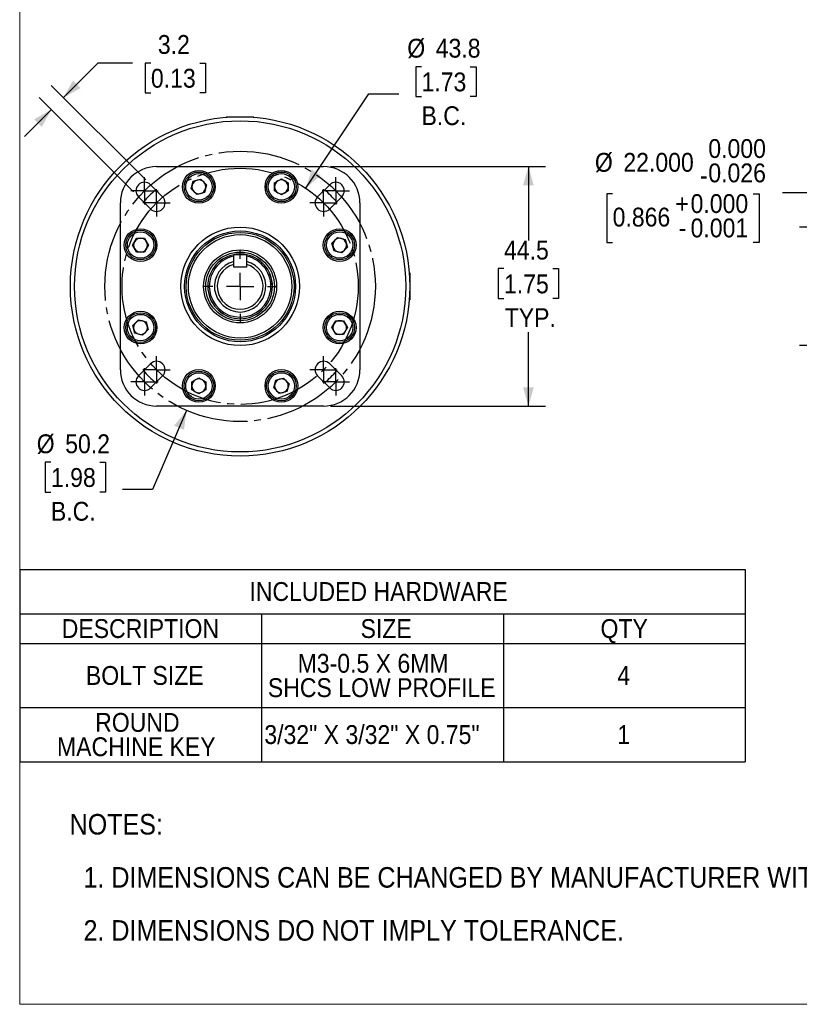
# Model space of a CAD drawing. Header units: millimetres. Extents: x 0 to 432, y 0 to 279.
# Tile 1 of 13: x 0 to 145, y 0 to 183. Entities that reach past the tile are written whole.
import ezdxf

# ---------------------------------------------------------------- set-up
doc = ezdxf.new("R2010")
doc.units = ezdxf.units.MM
doc.linetypes.add('SLD-Center', pattern=[19.05, 15.24, -1.27, 1.27, -1.27])
doc.linetypes.add('SLD-Solid', pattern=[0])
doc.layers.add('CENTER', color=40, linetype='SLD-Center')
doc.layers.add('SLD-0', color=7, linetype='SLD-Solid', lineweight=25)
doc.layers.add('TEXT', color=140, linetype='SLD-Solid', lineweight=25)
doc.styles.add('SLDTEXTSTYLE0', font='GOTHIC.TTF', dxfattribs={"width": 0.913})
doc.dimstyles.new('SLDDIMSTYLE2', dxfattribs={"dimtxt": 3.5, "dimasz": 3.5, "dimexe": 0, "dimexo": 0.0625, "dimgap": 0.875, "dimtad": 0, "dimtih": 1, "dimtoh": 1, "dimdec": 1, "dimrnd": 1e-09, "dimzin": 12, "dimdsep": 46, "dimtxsty": 'SLDTEXTSTYLE0', "dimsah": 1, "dimcen": 0.09, "dimadec": 0, "dimazin": 3, "dimtfac": 1, "dimtdec": 1, "dimtofl": 0, "dimtmove": 0, "dimatfit": 3, "dimfxl": 0, "dimfrac": 2, "dimtolj": 1, "dimtzin": 12, "dimarcsym": 0})
doc.dimstyles.new('SLDDIMSTYLE3', dxfattribs={"dimtxt": 3.5, "dimasz": 3.5, "dimexe": 0, "dimexo": 0.0625, "dimgap": 0.875, "dimtad": 0, "dimtih": 1, "dimtoh": 1, "dimdec": 1, "dimrnd": 1e-09, "dimzin": 12, "dimdsep": 46, "dimtxsty": 'SLDTEXTSTYLE0', "dimsah": 1, "dimcen": 0.09, "dimadec": 0, "dimazin": 3, "dimtfac": 1, "dimtdec": 1, "dimtmove": 0, "dimatfit": 0, "dimfxl": 0, "dimfrac": 2, "dimtolj": 1, "dimtzin": 12, "dimarcsym": 0})
doc.dimstyles.new('SLDDIMSTYLE4', dxfattribs={"dimtxt": 3.5, "dimasz": 3.5, "dimexe": 0, "dimexo": 0.0625, "dimgap": 0.875, "dimtad": 0, "dimtih": 1, "dimtoh": 1, "dimdec": 3, "dimrnd": 1e-09, "dimzin": 4, "dimdsep": 46, "dimtxsty": 'SLDTEXTSTYLE0', "dimsah": 1, "dimcen": 0.09, "dimadec": 0, "dimazin": 1, "dimtol": 1, "dimtm": 0.026, "dimtfac": 1, "dimtdec": 3, "dimtofl": 0, "dimtmove": 0, "dimatfit": 3, "dimfxl": 0, "dimfrac": 2, "dimtolj": 1, "dimtzin": 0, "dimarcsym": 0})
doc.dimstyles.new('SLDDIMSTYLE6', dxfattribs={"dimtxt": 3.5, "dimasz": 3.5, "dimexe": 0, "dimexo": 0.0625, "dimgap": 0.875, "dimtad": 0, "dimtih": 1, "dimtoh": 1, "dimdec": 1, "dimrnd": 1e-09, "dimzin": 12, "dimdsep": 46, "dimtxsty": 'SLDTEXTSTYLE0', "dimsah": 1, "dimcen": 0, "dimadec": 0, "dimazin": 3, "dimtfac": 1, "dimtdec": 1, "dimtofl": 0, "dimtmove": 0, "dimatfit": 3, "dimfxl": 0, "dimfrac": 2, "dimtolj": 1, "dimtzin": 12, "dimarcsym": 0})

# ---------------------------------------------------------------- blocks, each defined once
blk = doc.blocks.new('Block2')
at = {"color": 7, "linetype": 'SLD-Solid', "lineweight": 18}
for p, q in [((0, 279.4), (0, 0)), ((0, 0), (431.8, 0))]:
    blk.add_line(p, q, dxfattribs=at)
blk = doc.blocks.new('SW_NOTE_0_2')
at = {"layer": 'TEXT', "color": 0, "char_height": 3.81, "attachment_point": 1, "style": 'SLDTEXTSTYLE0'}
for s, insert in [('NOTES:', (0, 4.87)), ('  1. DIMENSIONS CAN BE CHANGED BY MANUFACTURER WITHOUT NOTICE.', (0, -4.99)), ('  2. DIMENSIONS DO NOT IMPLY TOLERANCE.', (0, -14.84))]:
    blk.add_mtext(s, dxfattribs=dict(at, insert=insert))
blk = doc.blocks.new('SW_TABLEANNOTATION_0')
at = {"layer": 'SLD-0', "color": 0}
for p, q in [((0, 0), (0, -8.24)), ((0, 0), (44.88, 0)), ((44.88, 0), (89.76, 0)), ((89.76, 0), (134.64, 0)), ((134.64, 0), (134.64, -8.24)), ((0, -8.24), (0, -13.76)), ((0, -8.24), (44.88, -8.24)), ((44.88, -8.24), (44.88, -13.76)), ((44.88, -8.24), (89.76, -8.24)), ((89.76, -8.24), (89.76, -13.76)), ((89.76, -8.24), (134.64, -8.24)), ((134.64, -8.24), (134.64, -13.76)), ((0, -13.76), (0, -25.65)), ((0, -13.76), (44.88, -13.76)), ((44.88, -13.76), (44.88, -25.65)), ((44.88, -13.76), (89.76, -13.76)), ((89.76, -13.76), (89.76, -25.65)), ((89.76, -13.76), (134.64, -13.76)), ((134.64, -13.76), (134.64, -25.65)), ((0, -25.65), (0, -35.71)), ((0, -25.65), (44.88, -25.65)), ((44.88, -25.65), (44.88, -35.71)), ((44.88, -25.65), (89.76, -25.65)), ((89.76, -25.65), (89.76, -35.71)), ((89.76, -25.65), (134.64, -25.65)), ((134.64, -25.65), (134.64, -35.71)), ((0, -35.71), (44.88, -35.71)), ((44.88, -35.71), (89.76, -35.71)), ((89.76, -35.71), (134.64, -35.71))]:
    blk.add_line(p, q, dxfattribs=at)
at = {"layer": 'SLD-0', "color": 0, "char_height": 3.5, "attachment_point": 1, "style": 'SLDTEXTSTYLE0'}
for s, insert in [(' INCLUDED HARDWARE', (41.44, -2.35)), ('DESCRIPTION', (7.8, -9.23)), ('SIZE', (63.26, -9.23)), ('QTY', (107.79, -9.23)), ('M3-0.5 X 6MM ', (51.58, -15.68)), ('BOLT SIZE', (12.29, -17.94)), ('4', (110.91, -17.94)), ('SHCS LOW PROFILE', (46.06, -20.2)), ('ROUND     ', (14.01, -26.65)), ('3/32" X 3/32" X 0.75"', (45.4, -28.91)), ('1', (110.91, -28.91)), ('MACHINE KEY', (6.92, -31.17))]:
    blk.add_mtext(s, dxfattribs=dict(at, insert=insert))
blk = doc.blocks.new('_D_6')
at = {"layer": 'SLD-0'}
for p, q in [((110.04, 150.48), (108.98, 150.48)), ((108.98, 150.48), (108.98, 141.42)), ((136.15, 150.48), (137.21, 150.48)), ((137.21, 150.48), (137.21, 141.42)), ((141.57, 150.71), (147.92, 150.71)), ((147.92, 150.71), (147.92, 144.3)), ((166.03, 144.3), (144.75, 144.3)), ((147.92, 144.3), (147.92, 122.3)), ((191.87, 144.3), (168.03, 144.3)), ((108.98, 141.42), (110.04, 141.42)), ((137.21, 141.42), (136.15, 141.42)), ((166.03, 122.3), (144.75, 122.3)), ((189.25, 122.3), (168.03, 122.3)), ((191.87, 122.3), (191.25, 122.3))]:
    blk.add_line(p, q, dxfattribs=at)
for points in [[(147.92, 144.3), (146.92, 140.8), (148.92, 140.8)], [(147.92, 122.3), (148.92, 125.8), (146.92, 125.8)]]:
    blk.add_solid(points, dxfattribs=at)
at = {"layer": 'SLD-0', "char_height": 3.5, "attachment_point": 1, "style": 'SLDTEXTSTYLE0'}
for s, insert in [('0.000', (127.8, 160.64)), ('%%c', (106.75, 158.08)), ('22.000', (112.03, 158.08)), ('0.026', (127.8, 156.12)), ('-', (126.25, 155.66)), ('0.000', (124.51, 150.42)), ('+', (121.68, 150.42)), ('0.866', (110.04, 147.91)), ('0.001', (124.51, 145.9)), ('-', (122.32, 145.9))]:
    blk.add_mtext(s, dxfattribs=dict(at, insert=insert))
blk = doc.blocks.new('_D_15')
at = {"layer": 'SLD-0'}
for p, q in [((30.96, 110.26), (24.63, 95.6)), ((5.8, 100.64), (4.73, 100.64)), ((4.73, 100.64), (4.73, 95.08)), ((14.85, 100.64), (15.91, 100.64)), ((15.91, 100.64), (15.91, 95.08)), ((4.73, 95.08), (5.8, 95.08)), ((15.91, 95.08), (14.85, 95.08)), ((24.63, 95.6), (19.07, 95.6))]:
    blk.add_line(p, q, dxfattribs=at)
blk.add_solid([(30.96, 110.26), (28.66, 107.44), (30.49, 106.65)], dxfattribs=at)
at = {"layer": 'SLD-0', "char_height": 3.5, "attachment_point": 1, "style": 'SLDTEXTSTYLE0'}
for s, insert in [('%%c', (3.16, 105.82)), ('50.2', (8.44, 105.82)), ('1.98', (5.8, 99.56)), ('B.C.', (5.79, 93.29))]:
    blk.add_mtext(s, dxfattribs=dict(at, insert=insert))
blk = doc.blocks.new('_D_16')
at = {"layer": 'SLD-0'}
for p, q in [((74.57, 174.09), (73.51, 174.09)), ((73.51, 174.09), (73.51, 168.54)), ((83.62, 174.09), (84.69, 174.09)), ((84.69, 174.09), (84.69, 168.54)), ((53.08, 151.53), (64.79, 169.05)), ((64.79, 169.05), (70.34, 169.05)), ((73.51, 168.54), (74.57, 168.54)), ((84.69, 168.54), (83.62, 168.54))]:
    blk.add_line(p, q, dxfattribs=at)
blk.add_solid([(53.08, 151.53), (55.86, 153.88), (54.2, 154.99)], dxfattribs=at)
at = {"layer": 'SLD-0', "char_height": 3.5, "attachment_point": 1, "style": 'SLDTEXTSTYLE0'}
for s, insert in [('%%c', (71.93, 179.27)), ('43.8', (77.21, 179.27)), ('1.73', (74.57, 173.01)), ('B.C.', (74.57, 166.74))]:
    blk.add_mtext(s, dxfattribs=dict(at, insert=insert))
blk = doc.blocks.new('_D_17')
at = {"layer": 'SLD-0'}
for p, q in [((8.11, 168.34), (14.57, 174.8)), ((14.57, 174.8), (20.92, 174.8)), ((24.35, 174.77), (23.28, 174.77)), ((23.28, 174.77), (23.28, 169.22)), ((33.4, 174.77), (34.47, 174.77)), ((34.47, 174.77), (34.47, 169.22)), ((23.39, 153.07), (5.87, 170.59)), ((21.14, 150.82), (3.62, 168.34)), ((23.28, 169.22), (24.35, 169.22)), ((34.47, 169.22), (33.4, 169.22)), ((5.87, 166.1), (0.92, 161.15))]:
    blk.add_line(p, q, dxfattribs=at)
for points in [[(8.11, 168.34), (11.29, 170.11), (9.88, 171.52)], [(5.87, 166.1), (2.69, 164.33), (4.1, 162.91)]]:
    blk.add_solid(points, dxfattribs=at)
at = {"layer": 'SLD-0', "char_height": 3.5, "attachment_point": 1, "style": 'SLDTEXTSTYLE0'}
for s, insert in [('3.2', (25.64, 179.96)), ('0.13', (24.35, 173.69))]:
    blk.add_mtext(s, dxfattribs=dict(at, insert=insert))
blk = doc.blocks.new('_D_18')
at = {"layer": 'SLD-0'}
for p, q in [((57.67, 155.53), (97.58, 155.53)), ((94.41, 155.53), (94.41, 141.83)), ((89.88, 136.59), (88.82, 136.59)), ((88.82, 136.59), (88.82, 131.04)), ((98.93, 136.59), (100, 136.59)), ((100, 136.59), (100, 131.04)), ((88.82, 131.04), (89.88, 131.04)), ((100, 131.04), (98.93, 131.04)), ((94.41, 111.08), (94.41, 124.77)), ((57.67, 111.08), (97.58, 111.08))]:
    blk.add_line(p, q, dxfattribs=at)
for points in [[(94.41, 155.53), (93.41, 152.03), (95.41, 152.03)], [(94.41, 111.08), (95.41, 114.58), (93.41, 114.58)]]:
    blk.add_solid(points, dxfattribs=at)
at = {"layer": 'SLD-0', "char_height": 3.5, "attachment_point": 1, "style": 'SLDTEXTSTYLE0'}
for s, insert in [('44.5', (89.88, 141.78)), ('1.75', (89.88, 135.51)), ('TYP.', (90.01, 129.24))]:
    blk.add_mtext(s, dxfattribs=dict(at, insert=insert))
blk = doc.blocks.new('SW_CENTERMARKSYMBOL_5')
at = {"layer": 'SLD-0', "color": 0}
for q in [(0, 2.54), (-2.54, 0), (0, -2.54), (2.54, 0)]:
    blk.add_line((0, 0), q, dxfattribs=at)
blk = doc.blocks.new('SW_CENTERMARKSYMBOL_6')
at = {"layer": 'SLD-0', "color": 0}
for q in [(0, 2.54), (-2.54, 0), (0, -2.54), (2.54, 0)]:
    blk.add_line((0, 0), q, dxfattribs=at)
blk = doc.blocks.new('SW_CENTERMARKSYMBOL_7')
at = {"layer": 'SLD-0', "color": 0}
for q in [(0, 2.54), (-2.54, 0), (0, -2.54), (2.54, 0)]:
    blk.add_line((0, 0), q, dxfattribs=at)
blk = doc.blocks.new('SW_CENTERMARKSYMBOL_8')
at = {"layer": 'SLD-0', "color": 0}
for q in [(0, 2.54), (-2.54, 0), (0, -2.54), (2.54, 0)]:
    blk.add_line((0, 0), q, dxfattribs=at)
blk = doc.blocks.new('SW_CENTERMARKSYMBOL_9')
at = {"layer": 'SLD-0', "color": 0}
for q in [(0, 2.54), (-2.54, 0), (0, -2.54), (2.54, 0)]:
    blk.add_line((0, 0), q, dxfattribs=at)
blk = doc.blocks.new('SW_CENTERMARKSYMBOL_10')
at = {"layer": 'SLD-0', "color": 0}
for q in [(0, 2.54), (-2.54, 0), (0, -2.54), (2.54, 0)]:
    blk.add_line((0, 0), q, dxfattribs=at)
blk = doc.blocks.new('SW_CENTERMARKSYMBOL_11')
at = {"layer": 'SLD-0', "color": 0}
for q in [(0, 2.54), (-2.54, 0), (0, -2.54), (2.54, 0)]:
    blk.add_line((0, 0), q, dxfattribs=at)
blk = doc.blocks.new('SW_CENTERMARKSYMBOL_12')
at = {"layer": 'SLD-0', "color": 0}
for q in [(0, 2.54), (-2.54, 0), (0, -2.54), (2.54, 0)]:
    blk.add_line((0, 0), q, dxfattribs=at)
blk = doc.blocks.new('SW_CENTERMARKSYMBOL_13')
at = {"layer": 'SLD-0', "color": 0}
for p, q in [((0, 5.08), (0, 6.79)), ((0, 0), (0, 2.54)), ((-5.08, 0), (-6.79, 0)), ((0, 0), (-2.54, 0)), ((0, 0), (0, -2.54)), ((0, 0), (2.54, 0)), ((5.08, 0), (6.79, 0)), ((0, -5.08), (0, -6.79))]:
    blk.add_line(p, q, dxfattribs=at)

msp = doc.modelspace()

# ---------------------------------------------------------------- linework, layer by layer
for p, q in [((38.4076, 164.8009), (38.4076, 164.7016)), ((38.4076, 164.8009), (43.4076, 164.8009)), ((43.4076, 164.7016), (43.4076, 164.8009)), ((25.4136, 155.5259), (56.4016, 155.5259)), ((24.2851, 152.1685), (26.5302, 149.9234)), ((31.8263, 151.3958), (32.2087, 152.8235)), ((32.2087, 152.8235), (33.6363, 153.2062)), ((33.6363, 153.2062), (34.6815, 152.1612)), ((34.6815, 152.1612), (34.2991, 150.7335)), ((47.2811, 152.5174), (48.5611, 153.2566)), ((47.2813, 151.0394), (47.2811, 152.5174)), ((48.5611, 153.2566), (49.8411, 152.5177)), ((49.8411, 152.5177), (49.8413, 151.0397)), ((55.285, 149.9234), (57.53, 152.1685)), ((24.2851, 147.6783), (22.04, 149.9234)), ((32.8715, 150.3508), (31.8263, 151.3958)), ((34.2991, 150.7335), (32.8715, 150.3508)), ((48.5614, 150.3005), (47.2813, 151.0394)), ((49.8413, 151.0397), (48.5614, 150.3005)), ((59.7751, 149.9234), (57.53, 147.6783)), ((18.6826, 117.8069), (18.6826, 148.7949)), ((63.1326, 148.7949), (63.1326, 117.8069)), ((20.952, 140.9544), (21.6908, 142.2345)), ((21.6911, 139.6745), (20.952, 140.9544)), ((21.6908, 142.2345), (23.1688, 142.2347)), ((23.1688, 142.2347), (23.908, 140.9548)), ((23.908, 140.9548), (23.1691, 139.6747)), ((57.9575, 141.337), (59.0025, 142.3822)), ((58.3402, 139.9094), (57.9575, 141.337)), ((59.0025, 142.3822), (60.4302, 141.9999)), ((60.4302, 141.9999), (60.8129, 140.5722)), ((23.1691, 139.6747), (21.6911, 139.6745)), ((39.7169, 137.9139), (39.7169, 139.2255)), ((39.7169, 139.2255), (42.0982, 139.2255)), ((40.9076, 139.3037), (40.9076, 139.3009)), ((42.0982, 139.2255), (42.0982, 137.9139)), ((59.7679, 139.527), (58.3402, 139.9094)), ((60.8129, 140.5722), (59.7679, 139.527)), ((39.7169, 136.8442), (39.7169, 137.3855)), ((42.0982, 137.3855), (42.0982, 136.8442)), ((42.0982, 136.8442), (39.7169, 136.8442)), ((72.4076, 135.8009), (72.3082, 135.8009)), ((72.4076, 135.8009), (72.4076, 130.8009)), ((72.3082, 130.8009), (72.4076, 130.8009)), ((21.0023, 126.0297), (22.0473, 127.0749)), ((22.0473, 127.0749), (23.475, 126.6925)), ((23.475, 126.6925), (23.8577, 125.2649)), ((40.9076, 127.3009), (40.9076, 127.2982)), ((57.9071, 125.6471), (58.646, 126.9272)), ((58.646, 126.9272), (60.124, 126.9274)), ((60.124, 126.9274), (60.8632, 125.6474)), ((21.385, 124.602), (21.0023, 126.0297)), ((22.8127, 124.2197), (21.385, 124.602)), ((23.8577, 125.2649), (22.8127, 124.2197)), ((58.6463, 124.3672), (57.9071, 125.6471)), ((60.1243, 124.3674), (58.6463, 124.3672)), ((60.8632, 125.6474), (60.1243, 124.3674)), ((22.04, 116.6785), (24.2851, 118.9236)), ((57.53, 118.9236), (59.7751, 116.6785)), ((26.5302, 116.6785), (24.2851, 114.4334)), ((31.9738, 115.5622), (33.2537, 116.3014)), ((31.974, 114.0842), (31.9738, 115.5622)), ((33.2537, 116.3014), (34.5338, 115.5625)), ((34.5338, 115.5625), (34.534, 114.0845)), ((47.1336, 114.4407), (47.516, 115.8684)), ((47.516, 115.8684), (48.9436, 116.2511)), ((48.9436, 116.2511), (49.9888, 115.2061)), ((49.9888, 115.2061), (49.6065, 113.7784)), ((57.53, 114.4334), (55.285, 116.6785)), ((33.2541, 113.3453), (31.974, 114.0842)), ((34.534, 114.0845), (33.2541, 113.3453)), ((48.1789, 113.3957), (47.1336, 114.4407)), ((49.6065, 113.7784), (48.1789, 113.3957)), ((56.4016, 111.0759), (25.4136, 111.0759))]:
    msp.add_line(p, q)
at = {"flags": 128}
for points in [[(40.9076, 139.3037), (40.1241, 139.2523), (39.942, 139.2255)], [(41.8731, 139.2255), (41.6911, 139.2523), (40.9076, 139.3037)]]:
    msp.add_lwpolyline(points, dxfattribs=at)
for centre, radius in [((40.9076, 133.3009), 31.5), ((40.9076, 133.3009), 30.738), ((33.2539, 151.7785), 3.0353), ((33.2539, 151.7785), 2.75), ((33.2539, 151.7785), 2.45), ((48.5612, 151.7785), 3.0353), ((48.5612, 151.7785), 2.75), ((48.5612, 151.7785), 2.45), ((22.43, 140.9546), 3.0353), ((22.43, 140.9546), 2.75), ((22.43, 140.9546), 2.45), ((40.9076, 133.3009), 11), ((40.9076, 133.3009), 10.2933), ((40.9076, 133.3009), 10), ((40.9076, 133.3009), 9.6), ((59.3852, 140.9546), 3.0353), ((59.3852, 140.9546), 2.75), ((59.3852, 140.9546), 2.45), ((40.9076, 133.3009), 6.7771), ((40.9076, 133.3009), 6.3771), ((22.43, 125.6473), 3.0353), ((22.43, 125.6473), 2.75), ((22.43, 125.6473), 2.45), ((59.3852, 125.6473), 3.0353), ((59.3852, 125.6473), 2.75), ((59.3852, 125.6473), 2.45), ((33.2539, 114.8234), 3.0353), ((33.2539, 114.8234), 2.75), ((33.2539, 114.8234), 2.45), ((48.5612, 114.8234), 3.0353), ((48.5612, 114.8234), 2.75), ((48.5612, 114.8234), 2.45)]:
    msp.add_circle(centre, radius)
for centre, radius, start, end in [((25.4136, 148.7949), 6.731, 90, 180), ((56.4016, 148.7949), 6.731, 0, 90), ((23.1626, 151.0459), 1.5875, 45, 225), ((33.2539, 151.7785), 1.28, 165.006545, 225.006545), ((33.2539, 151.7785), 1.28, 105.006545, 165.006545), ((33.2539, 151.7785), 1.28, 45.006545, 105.006545), ((33.2539, 151.7785), 1.28, 345.006545, 45.006545), ((48.5612, 151.7785), 1.28, 120.006545, 180.001636), ((48.5612, 151.7785), 1.28, 180.001636, 240.006545), ((48.5612, 151.7785), 1.28, 60.006545, 120.006545), ((48.5612, 151.7785), 1.28, 0.001636, 60.006545), ((48.5612, 151.7785), 1.28, 300.006545, 0.001636), ((58.6526, 151.0459), 1.5875, 315, 135), ((40.9076, 133.3009), 23.8125, 131.177446, 138.903391), ((25.4076, 148.8009), 1.5875, 225, 45), ((33.2539, 151.7785), 1.28, 225.006545, 285.006545), ((33.2539, 151.7785), 1.28, 285.006545, 345.006545), ((48.5612, 151.7785), 1.28, 240.006545, 300.006545), ((56.4075, 148.8009), 1.5875, 135, 315), ((40.9076, 133.3009), 23.8125, 41.177446, 48.903391), ((22.43, 140.9546), 1.28, 150.006545, 210.006545), ((22.43, 140.9546), 1.28, 90.006545, 150.006545), ((22.43, 140.9546), 1.28, 30.006545, 90.006545), ((22.43, 140.9546), 1.28, 330.006545, 30.006545), ((59.3852, 140.9546), 1.28, 135.006545, 195.006545), ((59.3852, 140.9546), 1.28, 75.006545, 135.006545), ((59.3852, 140.9546), 1.28, 15.006545, 75.006545), ((59.3852, 140.9546), 1.28, 315.006545, 15.006545), ((22.43, 140.9546), 1.28, 210.006545, 270.006545), ((22.43, 140.9546), 1.28, 270.006545, 330.006545), ((40.9076, 133.3009), 6.0027, 101.440356, 270), ((40.9076, 133.3009), 6, 101.445603, 270), ((40.9076, 133.3009), 6, 80.904056, 99.095944), ((40.9076, 133.3009), 6.0027, 270, 78.559644), ((40.9076, 133.3009), 6, 270, 78.554397), ((59.3852, 140.9546), 1.28, 195.006545, 255.006545), ((59.3852, 140.9546), 1.28, 255.006545, 315.006545), ((40.9076, 133.3009), 5.7144, 102.025931, 270), ((40.9076, 133.3009), 4.7625, 104.477512, 75.522488), ((40.9076, 133.3009), 4.2545, 106.251297, 73.748703), ((40.9076, 133.3009), 5.7144, 270, 77.974069), ((22.43, 125.6473), 1.28, 135.006545, 195.006545), ((22.43, 125.6473), 1.28, 75.006545, 135.006545), ((22.43, 125.6473), 1.28, 15.006545, 75.006545), ((59.3852, 125.6473), 1.28, 150.006545, 210.006545), ((59.3852, 125.6473), 1.28, 90.006545, 150.006545), ((59.3852, 125.6473), 1.28, 30.006545, 90.006545), ((59.3852, 125.6473), 1.28, 330.006545, 30.006545), ((22.43, 125.6473), 1.28, 195.006545, 255.006545), ((22.43, 125.6473), 1.28, 255.006545, 315.006545), ((22.43, 125.6473), 1.28, 315.006545, 15.006545), ((59.3852, 125.6473), 1.28, 210.006545, 270.006545), ((59.3852, 125.6473), 1.28, 270.006545, 330.006545), ((25.4076, 117.801), 1.5875, 315, 135), ((56.4075, 117.801), 1.5875, 45, 225), ((25.4136, 117.8069), 6.731, 180, 270), ((40.9076, 133.3009), 23.8125, 221.096609, 228.822554), ((56.4016, 117.8069), 6.731, 270, 0), ((40.9076, 133.3009), 23.8125, 311.096609, 318.822554), ((23.1626, 115.556), 1.5875, 135, 315), ((33.2539, 114.8234), 1.28, 120.006545, 180.001636), ((33.2539, 114.8234), 1.28, 60.006545, 120.006545), ((33.2539, 114.8234), 1.28, 0.001636, 60.006545), ((48.5612, 114.8234), 1.28, 105.006545, 165.006545), ((48.5612, 114.8234), 1.28, 45.006545, 105.006545), ((48.5612, 114.8234), 1.28, 345.006545, 45.006545), ((58.6526, 115.556), 1.5875, 225, 45), ((33.2539, 114.8234), 1.28, 180.001636, 240.006545), ((33.2539, 114.8234), 1.28, 240.006545, 300.006545), ((33.2539, 114.8234), 1.28, 300.006545, 0.001636), ((48.5612, 114.8234), 1.28, 165.006545, 225.006545), ((48.5612, 114.8234), 1.28, 225.006545, 285.006545), ((48.5612, 114.8234), 1.28, 285.006545, 345.006545)]:
    msp.add_arc(centre, radius, start, end)
for points in [[(39.7169, 137.3855), (39.7169, 137.5614), (39.7169, 137.737), (39.7169, 137.9122)], [(42.0982, 137.9122), (42.0982, 137.737), (42.0982, 137.5614), (42.0982, 137.3855)]]:
    msp.add_open_spline(points, degree=3)
at = {"layer": 'CENTER', "linetype": 'SLD-Center'}
for radius in [25.0952, 21.9203]:
    msp.add_circle((40.9076, 133.3009), radius, dxfattribs=at)

# ---------------------------------------------------------------- block references
at = {"color": 7, "linetype": 'Continuous'}
msp.add_blockref('Block2', (0, 0), dxfattribs=at)
at = {"layer": 'SLD-0'}
for name, p in [('SW_CENTERMARKSYMBOL_6', (23.1626, 151.0459)), ('SW_CENTERMARKSYMBOL_8', (58.6526, 151.0459)), ('SW_CENTERMARKSYMBOL_5', (25.4076, 148.8009)), ('SW_CENTERMARKSYMBOL_7', (56.4075, 148.8009)), ('SW_CENTERMARKSYMBOL_13', (40.9076, 133.3009)), ('SW_CENTERMARKSYMBOL_11', (25.4076, 117.801)), ('SW_CENTERMARKSYMBOL_10', (56.4075, 117.801)), ('SW_CENTERMARKSYMBOL_12', (23.1626, 115.556)), ('SW_CENTERMARKSYMBOL_9', (58.6526, 115.556)), ('SW_TABLEANNOTATION_0', (0, 80.7436))]:
    msp.add_blockref(name, p, dxfattribs=at)
at = {"layer": 'TEXT'}
msp.add_blockref('SW_NOTE_0_2', (9.2613, 30.4636), dxfattribs=at)

# ---------------------------------------------------------------- dimensions: what is measured, and where the dimension line sits
at = {"layer": 'SLD-0'}
dim = msp.add_linear_dim(base=(8.1129, 168.3407), p1=(22.04, 149.9234), p2=(24.2851, 152.1685), angle=45, dimstyle='SLDDIMSTYLE3', dxfattribs=at)
dim.commit()
dim.dimension.update_dxf_attribs({"geometry": '_D_17', "text_midpoint": (14.5732, 174.8009), "dimtype": 160})
for p1, p2, picture, middle in [((28.731, 115.0738), (53.0842, 151.5281), '_D_16', (79.0973, 171.3138)), ((50.8542, 156.3408), (30.961, 110.2611), '_D_15', (10.322, 97.8631))]:
    dim = msp.add_diameter_dim_2p(p1=p1, p2=p2, text='<>\\PB.C.', dimstyle='SLDDIMSTYLE6', dxfattribs=at)
    dim.commit()
    dim.dimension.update_dxf_attribs({"geometry": picture, "text_midpoint": middle, "dimtype": 163})
for base, p1, p2, text, dimstyle, picture, middle in [((147.9223, 122.3009), (193.1398, 144.3009), (193.1398, 122.3009), '%%c<>', 'SLDDIMSTYLE4', '_D_6', (147.9223, 150.7057)), ((94.4075643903, 111.0759478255), (56.4015643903, 155.5259478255), (56.4015643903, 111.0759478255), '<>\\PTYP.', 'SLDDIMSTYLE2', '_D_18', (94.4075643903, 133.3009478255))]:
    dim = msp.add_linear_dim(base=base, p1=p1, p2=p2, angle=90, text=text, dimstyle=dimstyle, dxfattribs=at)
    dim.commit()
    dim.dimension.update_dxf_attribs({"geometry": picture, "text_midpoint": middle, "dimtype": 160})

doc.saveas('drawing.dxf')
